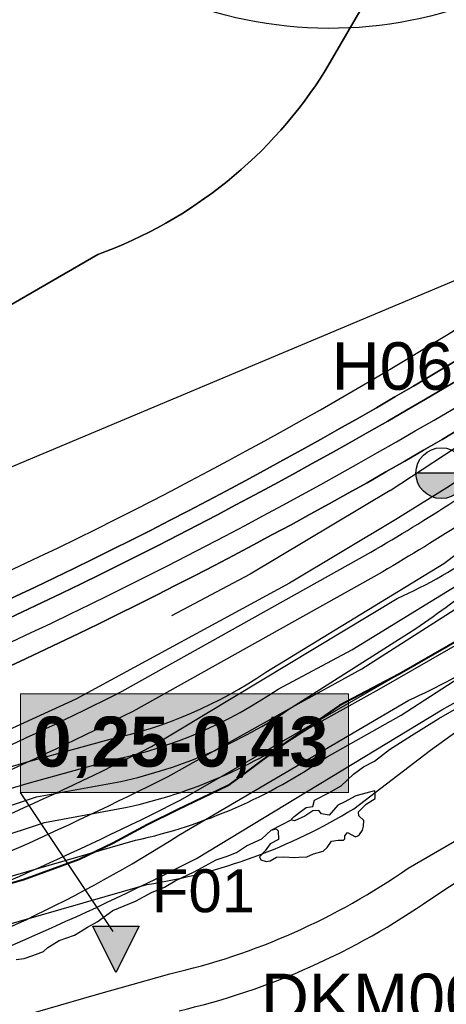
# Model space of a CAD drawing. Extents: x 158343 to 162498, y 431347 to 434500.
# Tile 64 of 248: x 159336 to 159392, y 433690 to 433820. Entities that reach past the tile are written whole.
import ezdxf
from ezdxf.enums import TextEntityAlignment as Align

# ---------------------------------------------------------------- set-up
doc = ezdxf.new("R2010")
doc.units = 0
doc.header["$LTSCALE"] = 10
doc.header["$MEASUREMENT"] = 0
doc.layers.add('000_onzichtbaar', color=8, linetype='CONTINUOUS', plot=False)
for name, color, linetype in [('bestaand 006m', 8, 'CONTINUOUS'), ('bestaand 007m', 8, 'CONTINUOUS'), ('bestaand 008m', 8, 'CONTINUOUS'), ('bestaand 009m', 8, 'CONTINUOUS'), ('bestaand 010m', 8, 'CONTINUOUS'), ('bestaand 011m', 8, 'CONTINUOUS'), ('bestaand 012m', 8, 'CONTINUOUS'), ('bestaande dijk', 8, 'CONTINUOUS'), ('BORING-MWH-ASFALT', 7, 'CONTINUOUS'), ('KLASSE-NT-NIET TOEPASBAAR', 240, 'CONTINUOUS'), ('KWALITEIT-DIEPTE', 7, 'CONTINUOUS'), ('nieuw006m', 8, 'CONTINUOUS'), ('nieuw007m', 8, 'CONTINUOUS'), ('nieuw008m', 8, 'CONTINUOUS'), ('nieuw009m', 8, 'CONTINUOUS'), ('nieuw010m', 8, 'CONTINUOUS'), ('nieuw011m', 8, 'CONTINUOUS'), ('nieuw012m', 8, 'CONTINUOUS'), ('SONDERING', 7, 'CONTINUOUS'), ('WB-STEEKMONSTER', 7, 'CONTINUOUS')]:
    doc.layers.add(name, color=color, linetype=linetype)
doc.styles.add('STANDAARD', font='arial.ttf')
doc.styles.get("Standard").update_dxf_attribs({"font": 'arial.ttf'})
doc.styles.add('STYLE3', font='arialbd.ttf')

# ---------------------------------------------------------------- blocks, each defined once
blk = doc.blocks.new('SONDERING')
at = {"layer": 'SONDERING', "transparency": 33554687}
h = blk.add_hatch(color=256, dxfattribs=at)
h.dxf.hatch_style = 1
h.paths.add_polyline_path([(0, -1.65), (1.418, 0.843), (-1.418, 0.843)])
at = {"layer": 'SONDERING'}
blk.add_lwpolyline([(0, -1.65), (1.418, 0.843), (-1.418, 0.843), (0, -1.65)], dxfattribs=at)
blk.add_circle((0, 0), 1.65, dxfattribs=at)
blk.add_attdef('BNO', (-2.722, 3.368), '', height=2.5, dxfattribs=at)
blk = doc.blocks.new('STEEK')
at = {"layer": 'WB-STEEKMONSTER'}
blk.add_lwpolyline([(-2.7, 5.4), (2.7, 5.4), (0, 0)], close=True, dxfattribs=at)
blk.add_solid([(0, 0), (2.7, 5.4), (-2.7, 5.4)], dxfattribs=at)
at = {"layer": 'WB-STEEKMONSTER', "style": 'STANDAARD'}
blk.add_attdef('BNO', (-3.22, 8.87), '', height=5, dxfattribs=at)
blk = doc.blocks.new('BO-ASFALT')
at = {"layer": 'BORING-MWH-ASFALT', "linetype": 'Continuous'}
blk.add_hatch(color=256, dxfattribs=at).paths.add_polyline_path([(1.341, 0), (-1.341, 0, 1)])
at = {"layer": 'BORING-MWH-ASFALT'}
blk.add_line((1.341, 0), (-1.341, 0), dxfattribs=at)
at = {"layer": 'BORING-MWH-ASFALT', "linetype": 'Continuous'}
blk.add_line((1.341, 0), (-1.341, 0), dxfattribs=at)
at = {"layer": 'BORING-MWH-ASFALT'}
blk.add_circle((0, 0), 1.341, dxfattribs=at)
blk.add_attdef('BNO', (-1.355, 2.177), '', height=2.5, dxfattribs=at)

msp = doc.modelspace()

# ---------------------------------------------------------------- hatches: boundary and pattern name
at = {"layer": 'KLASSE-NT-NIET TOEPASBAAR'}
msp.add_hatch(color=256, dxfattribs=at).paths.add_polyline_path([(159336.2, 433731.11), (159379.41, 433731.11), (159379.41, 433718.11), (159336.2, 433718.11)])

# ---------------------------------------------------------------- linework, layer by layer
at = {"layer": '000_onzichtbaar', "linetype": 'Continuous', "lineweight": 40, "flags": 128}
msp.add_lwpolyline([(159401.45, 433742.56), (159386.08, 433733.71), (159378.21, 433729.61), (159371.16, 433724.71), (159365.22, 433720.26), (159363.44, 433718.99), (159356.86, 433715.84), (159352.85, 433713.89), (159348.41, 433711.46), (159343.9, 433709.29), (159336.57, 433706.64), (159257.82, 433684.29), (159199.3, 433667.64), (159175.42, 433651.92), (159135.17, 433623.2), (159111.46, 433602.69), (159062.88, 433560.99), (159024.45, 433521.15), (158979.81, 433466.27)], dxfattribs=at)
at = {"layer": '000_onzichtbaar', "flags": 128}
for points in [[(159380.32, 433712.31), (159380.65, 433712.4), (159380.86, 433712.61), (159381.25, 433713.15), (159381.37, 433713.69), (159381.4, 433714.44), (159380.74, 433715.07), (159380.71, 433715.58), (159381.22, 433716.06), (159381.73, 433716.6), (159382.93, 433717.35), (159382.93, 433717.89), (159382.87, 433718.37), (159382.15, 433718.16), (159381.19, 433717.89), (159380.35, 433717.68), (159378.85, 433716.87), (159378.01, 433716.48), (159377.41, 433715.79), (159376.87, 433715.13), (159375.85, 433715.34), (159375.49, 433715.76), (159374.68, 433715.7), (159373.66, 433715.01), (159372.28, 433714.38), (159371.92, 433714.5), (159371.92, 433714.56), (159371.92, 433714.65), (159372.22, 433714.95), (159372.97, 433715.52), (159373.84, 433716.15), (159374.38, 433716.24), (159374.68, 433716.27), (159374.92, 433717.11), (159376.81, 433718.07), (159378.43, 433719), (159380.08, 433720.56), (159381.37, 433721.52), (159382.84, 433722.27), (159384.79, 433723.8), (159387.7, 433725.63), (159391.3, 433727.88), (159393.67, 433729.23)], [(159369.22, 433713.15), (159371.92, 433714.56)], [(159335.59, 433696.11), (159336.67, 433696.26), (159337.81, 433696.68), (159339.22, 433697.19), (159339.76, 433697.73), (159341.29, 433698.63), (159343.3, 433699.35), (159345.01, 433700.4), (159346.3, 433701.09), (159348.34, 433702.59), (159351.34, 433703.82), (159353.44, 433704.96), (159355.15, 433705.68), (159356.56, 433706.49), (159359.05, 433707.66), (159361.96, 433709.28), (159363.43, 433709.73), (159364.66, 433710.21), (159365.98, 433711.11), (159367.99, 433712.04), (159369.22, 433713.15), (159369.85, 433713.36), (159370.15, 433713.06), (159370.18, 433711.95), (159369.07, 433711.38), (159368.41, 433710.45), (159367.66, 433709.67), (159367.84, 433709.28), (159368.56, 433709.04), (159369.07, 433709.13), (159369.91, 433709.61), (159370.9, 433709.64), (159372.34, 433709.58), (159372.85, 433709.61), (159373.93, 433709.67), (159374.8, 433710.03), (159376.06, 433710.42), (159376.6, 433710.9), (159377.14, 433711.71), (159378.04, 433711.86), (159378.76, 433711.86), (159378.91, 433712.04), (159378.91, 433712.43), (159379.27, 433712.88), (159380.32, 433712.31)]]:
    msp.add_lwpolyline(points, dxfattribs=at)
at = {"layer": 'bestaand 006m'}
for points in [[(159453.09, 434021.42), (159432.05, 433956.8, 0.079248), (159425.66, 433933.46, 0.223853), (159430.32, 433923.65), (159437.63, 433917.92, -0.184819), (159443.81, 433907.21), (159446.09, 433895.92, -0.217279), (159440.46, 433886.16), (159428.03, 433877.46), (159399.68, 433858.51), (159393.59, 433853.47, 0.193494), (159390.99, 433845.82), (159391.44, 433841.79, -0.16125), (159390.22, 433832.98), (159384.44, 433827.2), (159376.39, 433813.28, -0.167139), (159346.36, 433788.98), (159315.89, 433771.38), (159292.49, 433757.87), (159267.66, 433743.54), (159248.54, 433732.5), (159235.46, 433728.88)], [(159235.46, 433728.88), (159248.54, 433732.5), (159267.66, 433743.54), (159292.49, 433757.87), (159315.89, 433771.38), (159346.36, 433788.98, 0.167139), (159376.39, 433813.28), (159384.44, 433827.2), (159390.22, 433832.98, 0.16125), (159391.44, 433841.79), (159390.99, 433845.82, -0.193494), (159393.59, 433853.47), (159399.68, 433858.51), (159428.03, 433877.46), (159440.46, 433886.16, 0.217279), (159446.09, 433895.92)], [(159202.72, 433651.68, -0.057982), (159233.33, 433664.16), (159250.01, 433670.04, 0.015108), (159289.17, 433680.65, 0.006661), (159316.42, 433690.45, 0.026737), (159359.38, 433709.42), (159391.69, 433729.02, 0.036232), (159408.51, 433739.89), (159419.89, 433748.79), (159436.68, 433758.02), (159455.47, 433765.64), (159473.19, 433770.05), (159490.8, 433775.78), (159504.75, 433782.87), (159508.38, 433785.25), (159523.84, 433796.42, -0.069995), (159542.03, 433806.86), (159561.15, 433813.17), (159596.05, 433824.18), (159630.71, 433835.6), (159655.64, 433843.59), (159673.28, 433848.9), (159690.04, 433852.69)]]:
    msp.add_lwpolyline(points, format="xyb", dxfattribs=at)
at = {"layer": 'bestaand 007m'}
msp.add_lwpolyline([(159196.22, 433665.61, -0.057982), (159228.87, 433670.75), (159249.82, 433673.18, 0.014788), (159288.23, 433683.28, 0.006661), (159315.55, 433692.86, 0.062787), (159357.03, 433712.5), (159387.36, 433730.3, 0.073249), (159408.1, 433743.5), (159418.76, 433751.49), (159435.26, 433761.22), (159453.82, 433769.4), (159471.39, 433774.35), (159488.83, 433780.6), (159502.55, 433788.11), (159506.33, 433790.75), (159522.91, 433802.8, -0.069995), (159541.06, 433813.31), (159560.16, 433819.69), (159595.02, 433830.83), (159629.64, 433842.38), (159654.54, 433850.46), (159672.16, 433855.83), (159688.91, 433859.68)], format="xyb", dxfattribs=at)
msp.add_lwpolyline([(159237.59, 433720.1), (159396.82, 433787.02), (159402.02, 433789.48), (159405.41, 433792.87), (159408.05, 433798.05), (159410.75, 433804.52), (159414.26, 433810.61), (159416.78, 433820)], dxfattribs=at)
at = {"layer": 'bestaand 008m'}
for points in [[(159226.91, 433675.16), (159248.42, 433677.92, 0.015118), (159287.11, 433688.41, 0.006661), (159314.35, 433698.21, 0.026737), (159357.32, 433717.17), (159389.95, 433735.94, 0.00482), (159407.44, 433746.12), (159417.54, 433754.4), (159433.28, 433765.31), (159451.19, 433774.84), (159468.35, 433781.06), (159485.28, 433788.58), (159498.42, 433797.07), (159502.73, 433800.58), (159520.73, 433813.22, -0.069995), (159539.05, 433823.43), (159558.25, 433829.49), (159593.29, 433840.05), (159628.09, 433851.03), (159653.12, 433858.7), (159670.83, 433863.78), (159687.64, 433867.36)], [(159181.6, 433697.3), (159239.37, 433712.23, 0.076026), (159401.99, 433784.45), (159406.88, 433787.66), (159410.26, 433791.04), (159412.43, 433794.79), (159417.03, 433802.76), (159420.84, 433812.04), (159424.19, 433817.85), (159429.59, 433824.78), (159431.48, 433827.3), (159436.33, 433829.69), (159440.78, 433830.88), (159449.27, 433833.35), (159459.45, 433836.95), (159472.5, 433842.3), (159488.82, 433854.13)], [(159181.6, 433697.3), (159239.37, 433712.23, 0.076026), (159401.99, 433784.45), (159406.88, 433787.66), (159410.26, 433791.04), (159412.43, 433794.79), (159417.03, 433802.76), (159420.84, 433812.04), (159424.19, 433817.85), (159429.59, 433824.78), (159431.48, 433827.3), (159436.33, 433829.69), (159440.78, 433830.88), (159449.27, 433833.35), (159459.45, 433836.95), (159472.5, 433842.3), (159488.82, 433854.13)]]:
    msp.add_lwpolyline(points, format="xyb", dxfattribs=at)
at = {"layer": 'bestaand 009m'}
for points in [[(159225.55, 433678.19), (159247.13, 433681.2, 0.015084), (159286.03, 433691.74, 0.006644), (159313.12, 433701.48, 0.026661), (159355.62, 433720.24), (159371.88, 433729.32), (159388.27, 433739.73, 0.038795), (159405.69, 433753.72), (159414.97, 433760.51), (159430.84, 433771.49), (159449.1, 433780.32), (159466.49, 433785.88), (159483.7, 433792.74), (159497.15, 433800.72), (159501.41, 433803.94), (159520.07, 433816.96, -0.069995), (159538.41, 433827.13), (159557.62, 433833.16), (159592.68, 433843.65), (159627.5, 433854.57), (159652.55, 433862.19), (159670.26, 433867.24), (159687.08, 433870.79)], [(159488.78, 433838.13), (159473.48, 433834.81), (159450, 433828.31), (159442.92, 433826.52), (159437.67, 433823.49), (159435.07, 433821.99), (159429.89, 433816.81), (159428.47, 433814.35), (159423.72, 433807.01), (159420.54, 433800.48), (159417.29, 433796.08), (159414.72, 433791.63), (159411.85, 433788.02), (159409.5, 433784.66), (159404.85, 433781.98, -0.071052), (159240.49, 433708.21), (159183.27, 433693.7, 0.082445)], [(159183.27, 433693.7), (159240.49, 433708.21, 0.071052), (159404.85, 433781.98), (159409.5, 433784.66), (159411.85, 433788.02), (159414.72, 433791.63), (159417.29, 433796.08), (159420.54, 433800.48), (159423.72, 433807.01), (159428.47, 433814.35), (159429.89, 433816.81), (159435.07, 433821.99), (159437.67, 433823.49), (159442.92, 433826.52), (159450, 433828.31), (159473.48, 433834.81), (159488.78, 433838.13)]]:
    msp.add_lwpolyline(points, format="xyb", dxfattribs=at)
at = {"layer": 'bestaand 010m'}
for points in [[(159224.17, 433681.93), (159246.08, 433685.58, 0.015052), (159284.64, 433696.02, 0.006623), (159311.53, 433705.69, 0.026561), (159353.44, 433724.18), (159385.82, 433743.67, 0.084407), (159407.65, 433758.57), (159413.67, 433763.62), (159429.82, 433773.93), (159448.07, 433782.77), (159465.46, 433788.33), (159482.66, 433795.21), (159496.11, 433803.19), (159500.46, 433806.48), (159519.62, 433819.69, -0.069995), (159537.96, 433829.86), (159557.18, 433835.89), (159592.23, 433846.38), (159627.05, 433857.3), (159652.1, 433864.92), (159669.82, 433869.97), (159686.63, 433873.52)], [(159489.48, 433834.27), (159480.2, 433833.06), (159476.37, 433832.47), (159463.67, 433829.05), (159451.3, 433826.06), (159443.41, 433824.09), (159438.17, 433821.06), (159435.56, 433819.56), (159430.38, 433814.38), (159428.96, 433811.92), (159424.21, 433804.58), (159421.03, 433798.05), (159417.78, 433793.65), (159415.21, 433789.21), (159412.34, 433785.6), (159409.99, 433782.23), (159406.67, 433780.31, -0.067542), (159240.41, 433705.17), (159184.4, 433691.23, 0.072531)], [(159184.4, 433691.23), (159240.41, 433705.17, 0.067542), (159406.67, 433780.31), (159409.99, 433782.23), (159412.34, 433785.6), (159415.21, 433789.21), (159417.78, 433793.65), (159421.03, 433798.05), (159424.21, 433804.58), (159428.96, 433811.92), (159430.38, 433814.38), (159435.56, 433819.56), (159438.17, 433821.06), (159443.41, 433824.09), (159451.3, 433826.06), (159463.67, 433829.05), (159476.37, 433832.47), (159480.2, 433833.06), (159489.48, 433834.27)]]:
    msp.add_lwpolyline(points, format="xyb", dxfattribs=at)
at = {"layer": 'bestaand 011m'}
for points in [[(159185.54, 433688.83), (159241.56, 433702.44, 0.067536), (159407.81, 433777.57), (159422.19, 433789.17, -0.055187), (159443.4, 433799.05), (159464.75, 433805.66, 0.041657), (159483.1, 433813.95), (159490.07, 433817.87), (159494.46, 433821.56), (159499.56, 433826.67), (159504.6, 433832.75), (159510.32, 433839.31), (159515.85, 433846.29), (159521.06, 433850.95), (159525.59, 433855.98), (159536.21, 433866.05), (159542.19, 433890.34), (159543.15, 433918.39), (159539.04, 433936.46), (159539.86, 433967.53), (159543.95, 433985.72)], [(159686.16, 433876.39), (159669.35, 433872.84), (159651.63, 433867.79), (159626.58, 433860.17), (159591.76, 433849.26), (159556.71, 433838.76), (159537.49, 433832.73, 0.069995), (159519.15, 433822.56), (159499.14, 433809.16), (159494.93, 433805.98), (159481.5, 433797.98), (159464.3, 433791.08), (159446.92, 433785.49), (159428.68, 433776.63), (159412.55, 433766.46), (159405.74, 433761.2, -0.019527), (159383.82, 433747.16), (159350.97, 433728.81, -0.026492), (159309.68, 433710.61, -0.006598), (159283.02, 433701.01, -0.015015), (159244.87, 433690.68), (159222.55, 433685.97, 0.057891)], [(159185.54, 433688.83), (159241.56, 433702.44, 0.067536), (159407.81, 433777.57), (159422.19, 433789.17, -0.055187), (159443.4, 433799.05), (159464.75, 433805.66, 0.044497), (159484.29, 433814.62), (159490.07, 433817.87)]]:
    msp.add_lwpolyline(points, format="xyb", dxfattribs=at)
at = {"layer": 'bestaand 012m'}
for points in [[(159487.62, 433877.27), (159452.63, 433890.2, 0.420917), (159438.42, 433883.46), (159428.94, 433855.9, -0.420483), (159357.94, 433822.16), (159313.3, 433838.59, 0.521667), (159301.19, 433830.14), (159301.19, 433799.58, -0.226007), (159285.69, 433761.41), (159138.98, 433668.47, 0.121256)], [(159189.62, 433679.95, -0.059375), (159221.53, 433688.49), (159244.2, 433693.54, 0.013272), (159282.1, 433703.87, 0.006583), (159308.62, 433713.41, 0.026452), (159349.56, 433731.46), (159382.33, 433749.77, 0.019448), (159403.97, 433763.62), (159411.3, 433769.28), (159427.54, 433779.44), (159445.87, 433788.12), (159463.3, 433793.53), (159480.56, 433800.26), (159494.08, 433808.12), (159498.65, 433811.51), (159518.71, 433825.28, -0.069995), (159537.05, 433835.45), (159556.26, 433841.48), (159591.31, 433851.98), (159626.14, 433862.89), (159651.18, 433870.51), (159668.9, 433875.56), (159685.72, 433879.11)], [(159186.67, 433686.3), (159242.64, 433699.85, 0.067796), (159408.89, 433775.04), (159423.28, 433786.58, -0.055187), (159444.48, 433796.47), (159465.83, 433803.08, 0.041657), (159484.18, 433811.36), (159495.99, 433818.47)], [(159408.89, 433775.04), (159408.89, 433775.04, -0.067796), (159242.64, 433699.85), (159186.67, 433686.3, 0.05566), (159133.59, 433649.1), (159093.65, 433616.62), (159093.68, 433610.92), (159081.13, 433601.99), (159072.77, 433607.86), (159055.82, 433582.02), (159030.18, 433558.57), (158993.66, 433518.81), (158927.41, 433442.94)]]:
    msp.add_lwpolyline(points, format="xyb", dxfattribs=at)
at = {"layer": 'bestaande dijk', "flags": 128}
for points in [[(159384.87, 433757.9), (159396.26, 433765.37), (159406.42, 433772.22), (159419.82, 433781.47)], [(159426.72, 433781.39), (159420.51, 433777.39), (159407.29, 433768.26), (159392.7, 433758.48), (159385.63, 433754.08)], [(159426.72, 433781.39), (159420.51, 433777.39), (159407.29, 433768.26), (159392.7, 433758.48), (159385.63, 433754.08)], [(159384.87, 433757.9), (159366.44, 433746.88), (159356.07, 433741.41)], [(159385.63, 433754.08), (159371.63, 433745.69), (159343.47, 433730.43), (159330.85, 433724.67), (159304.47, 433713.88), (159281.48, 433705.77), (159257.94, 433699.01), (159233.18, 433692.99)]]:
    msp.add_lwpolyline(points, dxfattribs=at)
at = {"layer": 'KLASSE-NT-NIET TOEPASBAAR', "color": 7, "lineweight": 5}
msp.add_lwpolyline([(159336.2, 433731.11), (159379.41, 433731.11), (159379.41, 433718.11), (159336.2, 433718.11)], close=True, dxfattribs=at)
at = {"layer": 'KWALITEIT-DIEPTE'}
msp.add_lwpolyline([(159348.4, 433699.8), (159336.2, 433718.11)], dxfattribs=at)
at = {"layer": 'nieuw006m', "flags": 128}
for points in [[(159357.08, 433689.39, 0.096205), (159390.23, 433704.13), (159415.38, 433720.7), (159438.23, 433736.55), (159441.41, 433738.97), (159447.27, 433742.71), (159453.34, 433746.02), (159463.92, 433750.24), (159475.93, 433754.3), (159500.79, 433763.79, 0.062074), (159540.14, 433781.59), (159557.16, 433792.21), (159569.47, 433801.31), (159581.87, 433811.17, -0.110059), (159586.61, 433813.24), (159607.14, 433820.9), (159633.14, 433827.89), (159672.87, 433835.12), (159701.58, 433842.18), (159724.87, 433850.36), (159745.02, 433862), (159765.08, 433875.24), (159782.62, 433885.55), (159793.36, 433891.37)], [(159320.69, 433684.15), (159346.2, 433691.5), (159355.84, 433694.24, 0.096257), (159387.27, 433708.17), (159398.09, 433714.44), (159412.75, 433724.97), (159434.85, 433740.26), (159438.54, 433743.07), (159444.72, 433747.02), (159451.21, 433750.56), (159462.19, 433754.94), (159474.41, 433759.06), (159499.33, 433768.57, 0.062011)]]:
    msp.add_lwpolyline(points, format="xyb", dxfattribs=at)
at = {"layer": 'nieuw007m'}
msp.add_lwpolyline([(159237.59, 433720.1), (159396.82, 433787.02), (159402.02, 433789.48), (159405.41, 433792.87), (159408.05, 433798.05), (159410.75, 433804.52), (159414.26, 433810.61), (159416.78, 433820)], dxfattribs=at)
at = {"layer": 'nieuw007m', "flags": 128}
msp.add_lwpolyline([(159292.3, 433687.76), (159316.31, 433695.5), (159352.83, 433706.01, 0.098877), (159380.11, 433715.99), (159390.22, 433723.72), (159406.11, 433735.16), (159426.64, 433748.28), (159431.68, 433753.12, -0.043896), (159447.99, 433762.28), (159459.33, 433766.77), (159470.26, 433770.75), (159496.86, 433780.51, 0.070329)], format="xyb", dxfattribs=at)
at = {"layer": 'nieuw008m', "flags": 128}
msp.add_lwpolyline([(159276.62, 433685.93), (159289.79, 433693.2), (159314.14, 433701.1), (159351.35, 433711.83, 0.096487), (159376.58, 433722.84), (159386.34, 433728.31), (159400.16, 433737.27), (159422.59, 433752.74), (159428.02, 433756.87, -0.047046), (159446.39, 433768.06), (159458.18, 433771.64), (159469.31, 433776.17), (159495.47, 433786.36, 0.070105)], format="xyb", dxfattribs=at)
at = {"layer": 'nieuw009m', "flags": 128}
msp.add_lwpolyline([(159274.34, 433689.83), (159287.9, 433696.29), (159312.52, 433705.31), (159339.32, 433714.19), (159350.25, 433716.19, 0.096558), (159373.94, 433726.48), (159383.43, 433731.74), (159397.04, 433739.56), (159419.55, 433756.08), (159425.66, 433760.73, -0.048028), (159445.19, 433772.4), (159457.12, 433776.02), (159468.59, 433780.62), (159494.5, 433790.77, 0.069755)], format="xyb", dxfattribs=at)
at = {"layer": 'nieuw010m', "flags": 128}
msp.add_lwpolyline([(159260.97, 433684.66), (159272.56, 433692.86), (159286.43, 433699.47), (159311.26, 433708.58), (159338.29, 433717.54), (159349.39, 433719.59, 0.096619), (159371.88, 433729.32), (159381.16, 433734.42), (159393.31, 433742.19), (159417.18, 433758.68), (159423.82, 433763.73, -0.048746), (159444.25, 433775.77), (159456.29, 433779.43), (159468.03, 433784.07), (159494.02, 433794.23, 0.067566)], format="xyb", dxfattribs=at)
at = {"layer": 'nieuw011m', "flags": 128}
msp.add_lwpolyline([(159259.16, 433688.06), (159271.04, 433695.46), (159285.18, 433702.19), (159310.17, 433711.38), (159337.37, 433719.4), (159348.66, 433722.5, 0.096675), (159370.12, 433731.75), (159379.86, 433736.93), (159393.59, 433745.34), (159407.7, 433756.45), (159422.24, 433766.3, -0.049332), (159443.45, 433778.66), (159455.59, 433782.35), (159467.56, 433787.04), (159493.08, 433797.13, 0.069216)], format="xyb", dxfattribs=at)
at = {"layer": 'nieuw012m', "flags": 128}
for points in [[(159558.76, 433996.72), (159524.07, 433890.73, -0.40747), (159487.62, 433877.27), (159452.63, 433890.2, 0.420917), (159438.42, 433883.46), (159428.94, 433855.9, -0.420483), (159357.94, 433822.16), (159313.3, 433838.59, 0.521667), (159301.19, 433830.14), (159301.19, 433799.58, -0.226007), (159285.69, 433761.41), (159138.98, 433668.47, 0.121024)], [(159247.75, 433682.47), (159257.51, 433690.26), (159269.64, 433697.84), (159284.02, 433704.69), (159309.18, 433713.95), (159336.61, 433722.04), (159347.99, 433725.17, 0.09673), (159368.51, 433733.98), (159391.95, 433748.28), (159405.68, 433758.67), (159420.79, 433768.65, -0.049847), (159442.71, 433781.31), (159454.94, 433785.03), (159467.12, 433789.75), (159492.61, 433799.84, 0.06873)]]:
    msp.add_lwpolyline(points, format="xyb", dxfattribs=at)

# ---------------------------------------------------------------- block references
at = {"layer": 'BORING-MWH-ASFALT'}
ref = msp.add_blockref('BO-ASFALT', (159391.64, 433760.19), dxfattribs=dict(at, xscale=2.5, yscale=2.5, zscale=2.5))
ref.add_attrib('BNO', 'H06', (159377.19, 433771.18), dxfattribs={"height": 6.25})
at = {"layer": 'SONDERING'}
ref = msp.add_blockref('SONDERING', (159408, 433685.01), dxfattribs=dict(at, xscale=2.5, yscale=2.5, zscale=2.5))
ref.add_attrib('BNO', 'DKM004', (159367.87, 433688.02), dxfattribs={"height": 6.25})
at = {"layer": 'WB-STEEKMONSTER'}
ref = msp.add_blockref('STEEK', (159348.76, 433694.43), dxfattribs=dict(at, xscale=1.13, yscale=1.13, zscale=1.13))
ref.add_attrib('BNO', 'F01', (159353.49, 433702.36), dxfattribs={"height": 5.65, "style": 'STANDAARD'})

# ---------------------------------------------------------------- texts
at = {"layer": 'KWALITEIT-DIEPTE', "color": 7, "style": 'STYLE3'}
msp.add_text('0,25-0,43', height=6.6, dxfattribs=at).set_placement((159357.27, 433721.53), align=Align.CENTER)

doc.saveas('drawing.dxf')
